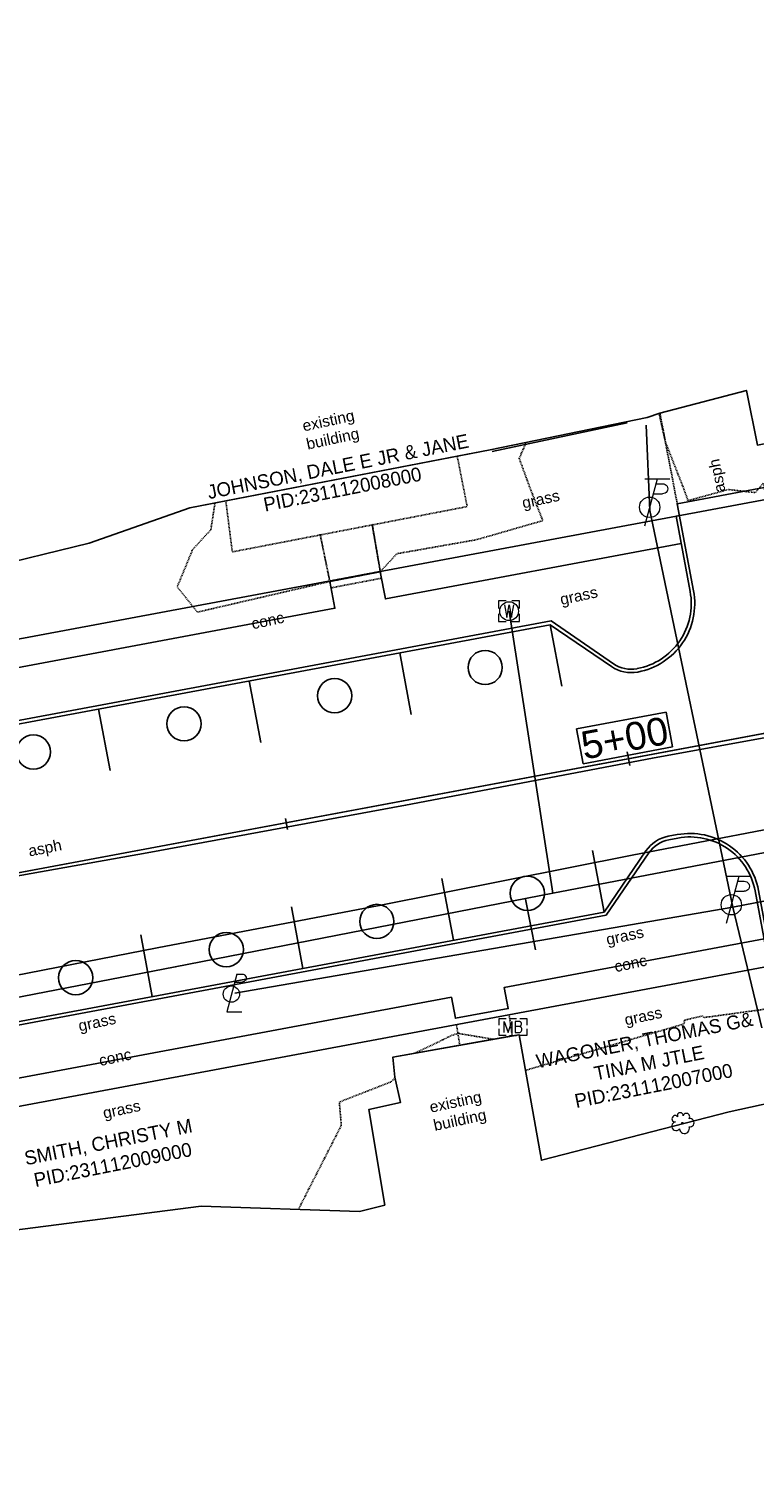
# Model space of a CAD drawing. Header units: feet. Extents: x 1743473 to 1753761, y 447116 to 448712.
# Tile 10 of 34: x 1749981 to 1750085, y 447914 to 448120. Entities that reach past the tile are written whole.
import ezdxf

# ---------------------------------------------------------------- set-up
doc = ezdxf.new("R2010")
doc.units = ezdxf.units.FT
doc.header["$MEASUREMENT"] = 0
for name, pattern in [('dsolidcl', [0]), ('elecex', [0]), ('fenceex', [0]), ('HIDDENX2', [0.1875, 0.125, -0.0625]), ('OhDOT_USTN1', [0.055, 0.014, -0.041]), ('OhDOT_USTN2', [0.11, 0.069, -0.041]), ('OhDOT_USTN3', [0.22, 0.165, -0.055]), ('OhDOT_USTN5', [0.11, 0.055, -0.055]), ('rowex', [0]), ('waterex', [0])]:
    doc.linetypes.add(name, pattern=pattern)
for name, color, linetype in [('ALIGN', 7, 'Continuous'), ('BD_X_Building', 231, 'Continuous'), ('BD_X_Canopy', 2, 'OhDOT_USTN2'), ('PM_P_CL_Double_Solid', 2, 'dsolidcl'), ('PM_P_Parking_Lot_Stall', 7, 'Continuous'), ('PV_P_Curb', 120, 'Continuous'), ('PV_P_EOP', 7, 'Continuous'), ('PV_P_Walk', 231, 'Continuous'), ('PV_X_EOP', 7, 'OhDOT_USTN3'), ('PV_X_Steps', 120, 'OhDOT_USTN1'), ('PV_X_Walk', 120, 'OhDOT_USTN5'), ('RD_X_Cells', 7, 'Continuous'), ('RD_X_Fence', 230, 'fenceex'), ('RW_X_Fee_RW', 6, 'rowex'), ('SH_Text', 7, 'Continuous'), ('SRF-CONT EG MAJ', 9, 'HIDDENX2'), ('SRF-LBL EG.202402405', 7, 'Continuous'), ('SV_X_Random_Point', 7, 'Continuous'), ('UT_X_Electric', 1, 'elecex'), ('UT_X_Electric_Cells', 1, 'Continuous'), ('UT_X_Misc_Cells', 7, 'Continuous'), ('UT_X_Water', 133, 'waterex'), ('UT_X_Water_Cells', 133, 'Continuous'), ('VG_X_Cells', 3, 'Continuous'), ('XREF', 7, 'Continuous')]:
    doc.layers.add(name, color=color, linetype=linetype)
doc.layers.add('SC_Scratch1', color=7, linetype='Continuous', plot=False)
doc.styles.add('CBUS', font='font31.shx', dxfattribs={"height": 0.1})
doc.styles.add('L80', font='arial.ttf', dxfattribs={"height": 0.08})

# ---------------------------------------------------------------- blocks, each defined once
blk = doc.blocks.new('TPW')
at = {"layer": 'UT_X_Misc_Cells', "color": 30, "linetype": 'Continuous', "lineweight": 0}
for p, q in [((0.0482, 0.18), (-0.0322, -0.12)), ((0.1282, 0.18), (-0.0318, 0.18)), ((0.0402, 0.15), (0.0827, 0.15)), ((0.0231, 0.0862), (0.0827, 0.0862))]:
    blk.add_line(p, q, dxfattribs=at)
blk.add_circle((0, 0), 0.065, dxfattribs=at)
at = {"layer": 'UT_X_Misc_Cells', "color": 30, "linetype": 'Continuous', "lineweight": 0, "extrusion": (0, 0, -1)}
blk.add_arc((-0.0833, 0.1181), 0.0319, 88.8767, 271.1233, dxfattribs=at)
blk = doc.blocks.new('*U87', base_point=(1750082.157, 447994.0137, 734.7668))
at = {"xscale": 22.5, "yscale": 22.5, "zscale": 30}
blk.add_blockref('TPW', (1750082.157, 447994.0137, 734.7668), dxfattribs=at)
blk = doc.blocks.new('*U88', base_point=(1750070.428, 448051.1036, 734.8428))
at = {"xscale": 22.5, "yscale": 22.5, "zscale": 30}
blk.add_blockref('TPW', (1750070.428, 448051.1036, 734.8428), dxfattribs=at)
blk = doc.blocks.new('PLP')
at = {"layer": 'UT_X_Misc_Cells', "color": 1, "linetype": 'Continuous', "lineweight": 0}
for p, q in [((0.043, 0.16), (0.085, 0.16)), ((0.026, 0.096), (0.085, 0.096))]:
    blk.add_line(p, q, dxfattribs=at)
at = {"layer": 'UT_X_Misc_Cells', "color": 1, "linetype": 'Continuous', "lineweight": 0, "flags": 128}
blk.add_lwpolyline([(0.043, 0.16), (-0.037, -0.14), (0.083, -0.14)], dxfattribs=at)
at = {"layer": 'UT_X_Misc_Cells', "color": 1, "linetype": 'Continuous', "lineweight": 0}
blk.add_circle((0, 0), 0.065, dxfattribs=at)
at = {"layer": 'UT_X_Misc_Cells', "color": 1, "linetype": 'Continuous', "lineweight": 0, "extrusion": (0, 0, -1)}
blk.add_arc((-0.086, 0.128), 0.0319, 88.8767, 271.1233, dxfattribs=at)
blk = doc.blocks.new('*U89', base_point=(1750010.355, 447981.1669, 734.8884))
at = {"color": 0, "linetype": 'ByBlock', "lineweight": -2, "xscale": 17.99963239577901, "yscale": 17.99963239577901, "zscale": 17.99963239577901}
blk.add_blockref('PLP', (1750010.355, 447981.1669, 734.8884), dxfattribs=at)
blk = doc.blocks.new('MB')
at = {"layer": 'RD_X_Cells', "color": 230, "linetype": 'Continuous', "lineweight": 0}
for p, q in [((-0.026, 0.061), (0.025, 0.061)), ((-0.026, -0.061), (0.025, -0.061))]:
    blk.add_line(p, q, dxfattribs=at)
at = {"layer": 'RD_X_Cells', "color": 230, "linetype": 'Continuous', "lineweight": 0, "flags": 128}
for points in [[(-0.1, 0.013), (-0.1, 0.061), (-0.051, 0.061)], [(-0.065, -0.04), (-0.065, 0.04), (-0.036, -0.04), (-0.008, 0.04), (-0.008, -0.04)], [(0.051, 0.003), (0.054, 0.007), (0.056, 0.009), (0.057, 0.01), (0.058, 0.012), (0.059, 0.014), (0.06, 0.016), (0.061, 0.02), (0.061, 0.022), (0.061, 0.025), (0.061, 0.029), (0.059, 0.032), (0.057, 0.034), (0.054, 0.037), (0.052, 0.038), (0.05, 0.039), (0.047, 0.04), (0.016, 0.04), (0.016, -0.04), (0.051, -0.04), (0.055, -0.037), (0.059, -0.034), (0.062, -0.029), (0.064, -0.024), (0.065, -0.018), (0.065, -0.014), (0.064, -0.01), (0.061, -0.005), (0.058, -0.001), (0.051, 0.003), (0.016, 0.003)], [(0.05, 0.061), (0.1, 0.061), (0.1, 0.013)], [(-0.051, -0.061), (-0.1, -0.061), (-0.1, -0.013)], [(0.1, -0.013), (0.1, -0.061), (0.05, -0.061)]]:
    blk.add_lwpolyline(points, dxfattribs=at)
blk = doc.blocks.new('*U165', base_point=(1750050.802, 447976.4483, 734.8751))
at = {"color": 0, "linetype": 'ByBlock', "lineweight": -2, "xscale": 19.64529331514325, "yscale": 19.64529331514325, "zscale": 19.64529331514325}
blk.add_blockref('MB', (1750050.802, 447976.4483, 734.8751), dxfattribs=at)
blk = doc.blocks.new('TREE')
at = {"layer": 'VG_X_Cells', "color": 3, "linetype": 'Continuous', "lineweight": 0}
blk.add_circle((0, 0), 0.012, dxfattribs=at)
for centre, radius, start, end in [((-0.143, -0.077), 0.0987, 96.1722, 320.5737), ((-0.165, 0.093), 0.0735, 39.0625, 279.5412), ((-0.049, 0.168), 0.0658, 354.0047, 205.9741), ((0.091, 0.141), 0.0776, 323.83, 165.0376), ((0.173, 0.002), 0.0957, 259.1453, 101.4596), ((0.047, -0.13), 0.114, 184.9476, 19.4572)]:
    blk.add_arc(centre, radius, start, end, dxfattribs=at)
blk = doc.blocks.new('*U262', base_point=(1750075.125, 447962.6841, 735.3558))
at = {"lineweight": -2, "xscale": 6.267479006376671, "yscale": 6.267479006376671, "zscale": 6.267479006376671}
blk.add_blockref('TREE', (1750075.125, 447962.6841, 735.3558), dxfattribs=at)
blk = doc.blocks.new('WM')
at = {"layer": 'UT_X_Water_Cells', "color": 133, "linetype": 'Continuous', "lineweight": 0, "flags": 128}
for points in [[(-0.02, 0.075), (-0.075, 0.075), (-0.075, 0.02)], [(-0.033, 0.045), (-0.017, -0.045), (0, 0.045), (0.017, -0.045), (0.033, 0.045)], [(0.075, 0.02), (0.075, 0.075), (0.02, 0.075)], [(-0.075, -0.02), (-0.075, -0.075), (-0.02, -0.075)], [(0.02, -0.075), (0.075, -0.075), (0.075, -0.02)]]:
    blk.add_lwpolyline(points, dxfattribs=at)
at = {"layer": 'UT_X_Water_Cells', "color": 133, "linetype": 'Continuous', "lineweight": 0}
blk.add_circle((0, 0), 0.0675, dxfattribs=at)
blk = doc.blocks.new('*U263', base_point=(1750050.24, 448036.1815, 734.6773))
at = {"xscale": 20, "yscale": 20, "zscale": 5}
blk.add_blockref('WM', (1750050.24, 448036.1815, 734.6773), dxfattribs=at)
blk = doc.blocks.new('2024.02405 EX BASE_1')
at = {"layer": 'BD_X_Building', "flags": 128}
for points in [[(1750084.32, 448067.88), (1750085.9, 448060.03), (1750128.4, 448068.59)], [(1750004.36, 448051.02), (1750047.51, 448059.33)], [(1750054.88, 447957.31), (1750051.68, 447975.33), (1750033.53, 447972.1), (1750033.84, 447969.24)], [(1750034.65, 447965.62), (1750030.08, 447964.58), (1750032.39, 447950.88), (1750028.73, 447949.95)]]:
    blk.add_lwpolyline(points, dxfattribs=at)
at = {"layer": 'BD_X_Canopy', "flags": 128}
for points in [[(1750009.55, 448052.02), (1750010.48, 448044.69), (1750044.22, 448051.2), (1750042.79, 448058.42)], [(1750023.1, 448047.24), (1750024.67, 448039.53), (1750031.9, 448040.91), (1750030.58, 448048.71)]]:
    blk.add_lwpolyline(points, dxfattribs=at)
at = {"layer": 'PV_X_EOP', "flags": 128}
blk.add_lwpolyline([(1750074.39, 448051.61), (1750071.9, 448064.61)], dxfattribs=at)
at = {"layer": 'PV_X_Steps', "flags": 128}
for points in [[(1750050.24, 447978.2), (1750050.69, 447975.16)], [(1750043.17, 447973.82), (1750042.68, 447976.79)]]:
    blk.add_lwpolyline(points, dxfattribs=at)
at = {"layer": 'PV_X_Walk', "flags": 128}
blk.add_lwpolyline([(1750023.12, 448047.07), (1750024.48, 448040.5), (1750031.73, 448041.88), (1750030.57, 448048.55)], dxfattribs=at)
at = {"layer": 'RD_X_Fence', "flags": 128}
blk.add_lwpolyline([(1750047.82, 448059.13), (1750067.22, 448063.21)], dxfattribs=at)
at = {"layer": 'RW_X_Fee_RW'}
blk.add_lwpolyline([(1750282.63, 448088.77), (1749874.58, 448012.51), (1749821.62, 448290.67), (1750228.69, 448368.51)], close=True, dxfattribs=at)
blk.add_lwpolyline([(1749914.68, 447801.9), (1749886.93, 447947.68), (1750295.13, 448023.97)], dxfattribs=at)
at = {"layer": 'SC_Scratch1', "flags": 128}
blk.add_lwpolyline([(1749760.45, 447957.8), (1749799.97, 447965.54), (1749833.97, 447971.37), (1749866.07, 447976.97), (1749885.9, 447980.96), (1749920.21, 447987.59), (1749960.05, 447994.65), (1749998.26, 448001.47), (1750035.38, 448008.29), (1750070.82, 448015.08), (1750106.57, 448021.56), (1750144.05, 448028.94), (1750182.4, 448035.96), (1750221.31, 448043.31), (1750259.81, 448050.55), (1750298.02, 448057.98)], dxfattribs=at)
at = {"layer": 'UT_X_Electric', "flags": 128}
for points in [[(1750086.55, 447976.32), (1750082.39, 447993.64), (1750070.44, 448050.63), (1750069.92, 448062.92)], [(1750082.39, 447993.64), (1750203.1, 448017.08), (1750304.54, 448034.34), (1750322.84, 447895.49), (1750224.15, 447874.17)], [(1750010.83, 447981.31), (1750082.39, 447993.64)]]:
    blk.add_lwpolyline(points, dxfattribs=at)
at = {"layer": 'UT_X_Water'}
for points, elevation in [([(1749699.13, 447929.25), (1749712.55, 447931.84), (1749726.11, 447934.62), (1749741.99, 447937.65), (1749760.49, 447941.16), (1749789.93, 447946.97), (1749816.61, 447952.12), (1749832.46, 447955.31), (1749859.79, 447960.57), (1749896.11, 447967.63), (1749918.69, 447972.03), (1749934.08, 447974.97), (1749956.82, 447979.41), (1749977.1, 447983.4), (1749999.68, 447987.81), (1750031.6, 447993.9), (1750067.9, 448001.12), (1750097.36, 448006.77), (1750133.52, 448013.79), (1750160.53, 448018.99), (1750178.18, 448022.51), (1750214.51, 448029.57), (1750234.62, 448033.53)], 733.74), ([(1749848.77, 447955.61), (1749924.95, 447970.17), (1749971.11, 447979.05), (1750002.28, 447985.09), (1750056.51, 447995.68), (1750101.53, 448004.3), (1750144.06, 448012.66), (1750187.57, 448021.16), (1750195.55, 448022.93), (1750256.42, 448034.75), (1750296.91, 448042.19), (1750328.28, 448048.1), (1750331.32, 448048.58), (1750334.12, 448049.04), (1750338.45, 448049.93), (1750346.08, 448051.24), (1750358.96, 448053.85)], 734.52), ([(1750056.51, 447995.68), (1750050.24, 448036.18)], 734.68), ([(1750054.02, 447987.51), (1750052.61, 447994.81)], 734.26)]:
    blk.add_lwpolyline(points, dxfattribs=dict(at, elevation=elevation))
at = {"layer": 'SV_X_Random_Point'}
blk.add_blockref('*U165', (1750050.8, 447976.45, 734.88), dxfattribs=at)
at = {"layer": 'UT_X_Electric_Cells'}
for name, p in [('*U88', (1750070.43, 448051.1, 734.84)), ('*U87', (1750082.16, 447994.01, 734.77)), ('*U89', (1750010.35, 447981.17, 734.89))]:
    blk.add_blockref(name, p, dxfattribs=at)
at = {"layer": 'UT_X_Water_Cells'}
blk.add_blockref('*U263', (1750050.24, 448036.18, 734.68), dxfattribs=at)
at = {"layer": 'VG_X_Cells'}
blk.add_blockref('*U262', (1750075.12, 447962.68, 735.36), dxfattribs=at)
at = {"layer": 'SC_Scratch1', "char_height": 1.6, "attachment_point": 1, "style": 'L80'}
for s, insert, width, rotation in [('existing building', (1750020.41, 448063.55), 7.5718, 12.0964), ('asph', (1750079.76, 448053.11), 4.7112, 101), ('grass', (1750051.95, 448052.49), 5.3955, 12.0964), ('grass', (1750057.41, 448038.62), 5.3955, 12.0964), ('conc', (1750013.08, 448035.13), 4.7112, 12.0964), ('asph', (1749981.04, 448002.5), 4.7112, 11.2251), ('grass', (1750064.03, 447989.77), 5.3955, 12.0964), ('conc', (1750065.21, 447985.88), 4.7112, 12.0964), ('grass', (1749988.22, 447977.37), 5.3955, 12.0964), ('grass', (1750066.67, 447978.23), 5.3955, 12.0964), ('conc', (1749991.18, 447972.39), 4.7112, 12.0964), ('grass', (1749991.75, 447964.85), 5.3955, 12.0964), ('existing building', (1750038.67, 447965.69), 7.5718, 12.0964)]:
    blk.add_mtext(s, dxfattribs=dict(at, insert=insert, width=width, rotation=rotation))
at = {"layer": 'SH_Text', "char_height": 2, "width": 42.0375, "attachment_point": 1, "rotation": 11.238, "style": 'CBUS'}
for s, insert in [('\\pxqc;JOHNSON, DALE E JR & JANE\\PPID:231112008000', (1750004.84, 448053.85)), ('\\pxqc;WAGONER, THOMAS G&\\PTINA M JTLE\\PPID:231112007000', (1750048.88, 447971.45)), ('\\pxqc;SMITH, CHRISTY M\\PPID:231112009000', (1749971.86, 447956.83))]:
    blk.add_mtext(s, dxfattribs=dict(at, insert=insert))
blk = doc.blocks.new('2024.02405 PROP BASE_1')
at = {"layer": 'PM_P_CL_Double_Solid'}
blk.add_line((1749907.58, 447985.11), (1750270.8, 448052.99), dxfattribs=at)
at = {"layer": 'PM_P_Parking_Lot_Stall'}
for points in [[(1750057.81, 448025.39), (1750056.15, 448034.24)], [(1750036.18, 448021.35), (1750034.53, 448030.2)], [(1750014.56, 448017.31), (1750012.9, 448026.16)], [(1749992.93, 448013.27), (1749991.28, 448022.12)], [(1750062.22, 448001.8), (1750063.87, 447992.95)], [(1750040.59, 447997.76), (1750042.24, 447988.91)], [(1750018.97, 447993.72), (1750020.62, 447984.87)], [(1749997.34, 447989.68), (1749998.99, 447980.83)]]:
    blk.add_lwpolyline(points, dxfattribs=at)
at = {"layer": 'PV_P_Curb'}
for points in [[(1749861.76, 448010.07), (1749862.26, 448010.17), (1749862.47, 448009.08, 0.411969), (1749885.19, 447993.64), (1749895.45, 447995.56, 0.198912), (1749898.34, 447997.44), (1749904.48, 448006.4), (1750056.27, 448034.77), (1750065.23, 448028.63, 0.198912), (1750068.6, 448027.92), (1750068.65, 448027.93, 0.414214), (1750076.24, 448039.01), (1750074.22, 448049.82), (1750074.71, 448049.92)], [(1749875.29, 447946.07), (1749875.78, 447946.17, -0.420717), (1749891.28, 447969.35), (1749900.05, 447970.99, -0.198912), (1749903.42, 447970.27), (1749912.38, 447964.13), (1750064.17, 447992.5), (1750070.31, 448001.46, -0.198912), (1750073.19, 448003.34), (1750074.49, 448003.59, -0.414214), (1750085.57, 447995.99), (1750087.59, 447985.18), (1750088.08, 447985.27)]]:
    blk.add_lwpolyline(points, format="xyb", dxfattribs=at)
at = {"layer": 'PV_P_EOP'}
for points in [[(1749861.76, 448010.07), (1749861.98, 448008.98, 0.411965), (1749885.28, 447993.15), (1749895.55, 447995.07, 0.198912), (1749898.75, 447997.16), (1749904.77, 448005.95), (1750056.15, 448034.24), (1750064.95, 448028.22, 0.198912), (1750068.69, 448027.43), (1750068.74, 448027.44, 0.414214), (1750076.73, 448039.1), (1750074.39, 448051.61), (1750086.87, 448053.95), (1750089.21, 448041.43, 0.413885), (1750100.86, 448033.44, 0.199465), (1750104.08, 448035.53), (1750110.1, 448044.32), (1750196.61, 448060.49), (1750205.4, 448054.47, 0.198912), (1750209.14, 448053.68), (1750209.14, 448053.68, 0.414214), (1750217.13, 448065.34), (1750215.13, 448076.04)], [(1750308.89, 448013.1), (1750305.97, 448028.1, 0.412007), (1750294.32, 448036.02), (1750269.2, 448031.33), (1750117.82, 448003.04), (1750109.03, 448009.06, 0.198912), (1750105.28, 448009.85), (1750103.9, 448009.59, 0.414214), (1750095.91, 447997.92), (1750097.93, 447987.11), (1750088.08, 447985.27), (1750086.06, 447996.08, 0.414214), (1750074.4, 448004.08), (1750073.1, 448003.84, 0.198912), (1750069.89, 448001.75), (1750063.87, 447992.95), (1749912.49, 447964.66), (1749903.7, 447970.69, 0.198912), (1749899.95, 447971.48), (1749891.19, 447969.84, 0.420717), (1749875.29, 447946.07)]]:
    blk.add_lwpolyline(points, format="xyb", dxfattribs=at)
at = {"layer": 'PV_P_Walk'}
for points in [[(1749862.26, 448010.17), (1749871.73, 448011.97), (1749872.46, 448008.05), (1749900.98, 448013.38), (1749900.5, 448015.93), (1749903.29, 448016.41), (1749903.76, 448013.9), (1749959.6, 448024.33), (1749958.87, 448028.27), (1749960.87, 448028.64), (1749961.61, 448024.71), (1750025.22, 448036.6), (1750024.5, 448040.43), (1750031.74, 448041.84), (1750032.47, 448037.95), (1750074.95, 448045.89)], [(1750086.86, 447989.11), (1750049.54, 447982.14), (1750050.11, 447979.09), (1750042.53, 447977.7), (1750041.96, 447980.72), (1749973.33, 447967.9), (1749973.55, 447966.7), (1749967.92, 447965.75), (1749968.27, 447963.67), (1749955.26, 447961.33), (1749954.84, 447962.97), (1749951, 447962.36), (1749930.3, 447958.83), (1749916.92, 447956.39), (1749899.2, 447953.07), (1749900.3, 447947.21), (1749894.1, 447946.06), (1749893.15, 447951.98), (1749884.71, 447950.35), (1749885.16, 447947.9), (1749875.78, 447946.17)]]:
    blk.add_lwpolyline(points, dxfattribs=at)
at = {"layer": 'SC_Scratch1'}
for centre in [(1750046.8, 448028.09), (1750025.17, 448024.04), (1750003.55, 448020), (1749981.92, 448015.96), (1750052.86, 447995.65), (1750031.24, 447991.61), (1750009.61, 447987.56), (1749987.99, 447983.52)]:
    blk.add_circle(centre, 2.46, dxfattribs=at)

msp = doc.modelspace()

# ---------------------------------------------------------------- linework, layer by layer
at = {"layer": 'ALIGN', "color": 2, "linetype": 'Continuous', "lineweight": -3}
msp.add_line((1750018.43, 448004.81), (1750018.13, 448006.38), dxfattribs=at)
at = {"layer": 'ALIGN', "color": 2, "linetype": 'Continuous', "lineweight": -3, "flags": 128}
msp.add_lwpolyline([(1749575.9, 447923.12), (1750285.89, 448055.81, 0.00712), (1750291.48, 448056.94), (1750351.91, 448070.02, -0.004274), (1750355.26, 448070.72), (1750790.01, 448157.1, 0.004093), (1750793.21, 448157.76), (1750938.26, 448189.06, 0.01293), (1750948.31, 448191.5), (1751026.94, 448212.78)], format="xyb", dxfattribs=at)
at = {"layer": 'BD_X_Canopy', "flags": 128}
msp.add_lwpolyline([(1750009.55, 448052.02), (1750010.48, 448044.69), (1750044.22, 448051.2), (1750042.79, 448058.42)], dxfattribs=at)
at = {"layer": 'SRF-CONT EG MAJ', "color": 9, "linetype": 'HIDDENX2', "lineweight": -3, "elevation": 735, "flags": 128}
for points in [[(1750071.77, 448064.56), (1750072.69, 448060.47), (1750075.34, 448053.73), (1750075.94, 448052.05), (1750081.72, 448053.65), (1750085.62, 448053.21), (1750086.75, 448054.57), (1750086.81, 448054.34), (1750087.47, 448052.49), (1750088.2, 448052.44), (1750091.08, 448052.97), (1750091.97, 448053.21), (1750092.59, 448052.68), (1750105.67, 448055.11), (1750105.11, 448057.6), (1750105.69, 448057.72), (1750106.03, 448057.79), (1750110.97, 448058.73), (1750111.02, 448058.74), (1750112.14, 448056.47), (1750138.46, 448061.32), (1750138.62, 448062.22), (1750141.59, 448062.02), (1750141.62, 448062.45), (1750142.32, 448070.96), (1750150.83, 448070.38), (1750154.33, 448066.37)], [(1750007.99, 448051.72), (1750007.4, 448047.88), (1750004.79, 448045.04), (1750002.57, 448039.67), (1750005.47, 448036.04), (1750024.5, 448040.45), (1750026.6, 448040.85), (1750031.74, 448041.85), (1750034.12, 448044.43), (1750045.54, 448046.44), (1750055.08, 448049.18), (1750053.33, 448053.65), (1750051.69, 448058.11), (1750052.68, 448060.39)], [(1750125.74, 447986.2), (1750114.86, 447988.1), (1750108.85, 447987.03), (1750103.45, 447982.52), (1750100.63, 447982.05), (1750098.7, 447981.33), (1750092.27, 447980.19), (1750089.16, 447979.31), (1750079.11, 447977.92), (1750078.67, 447977.89), (1750078.23, 447977.78), (1750078.03, 447978.04), (1750075.45, 447977.44), (1750075.34, 447976.88), (1750052.58, 447970.22)], [(1750048.03, 447974.68), (1750042.88, 447975.54), (1750042.09, 447975.27), (1750036.6, 447972.65)], [(1750033.85, 447969.19), (1750033.31, 447968.58), (1750025.85, 447965.67), (1750026.14, 447962.31), (1750019.97, 447950.24)]]:
    msp.add_lwpolyline(points, dxfattribs=at)
at = {"layer": 'SRF-LBL EG.202402405', "color": 7, "linetype": 'Continuous', "lineweight": -3, "flags": 128}
for points in [[(1749959.31, 448038.48), (1749989.9, 448045.95), (1750004.36, 448051.02), (1750009.55, 448052.02), (1750042.79, 448058.42), (1750047.51, 448059.33), (1750070.09, 448064), (1750071.9, 448064.61), (1750084.32, 448067.88), (1750085.9, 448060.03)], [(1750230.43, 447922.46), (1750223.75, 447954.93), (1750211.86, 447979.28), (1750206.57, 448006.84), (1750155.97, 447997.39), (1750156.99, 447991.88), (1750150.05, 447990.47), (1750138.93, 447989.86), (1750115.43, 447983.34), (1750100.41, 447968.53), (1750091.48, 447966.39), (1750081.87, 447964.28), (1750054.88, 447957.31), (1750051.68, 447975.33), (1750050.69, 447975.16), (1750043.17, 447973.82), (1750033.53, 447972.1), (1750033.84, 447969.24), (1750034.65, 447965.62), (1750030.08, 447964.58), (1750032.39, 447950.88), (1750028.73, 447949.95), (1750006.02, 447950.7), (1749978.85, 447947.24)]]:
    msp.add_lwpolyline(points, dxfattribs=at)

# ---------------------------------------------------------------- next in the draw order: texts
at = {"layer": 'ALIGN', "color": 2, "linetype": 'Continuous', "lineweight": -3, "insert": (1750067.21, 448015.96), "char_height": 4, "width": 12.2082, "attachment_point": 8, "rotation": 10.5857, "style": 'L80', "bg_fill": 3, "box_fill_scale": 1.125, "bg_fill_color": 256, "bg_fill_true_color": 13158600, "bg_fill_transparency": 0}
msp.add_mtext('5+00', dxfattribs=at)

# ---------------------------------------------------------------- next in the draw order: linework, layer by layer
at = {"layer": 'ALIGN', "color": 7, "linetype": 'Continuous', "lineweight": -3}
for p, q in [((1750072.8, 448021.67), (1750059.93, 448019.26)), ((1750073.73, 448016.67), (1750072.8, 448021.67)), ((1750059.93, 448019.26), (1750060.87, 448014.27)), ((1750060.87, 448014.27), (1750073.73, 448016.67))]:
    msp.add_line(p, q, dxfattribs=at)
at = {"layer": 'ALIGN', "color": 2, "linetype": 'Continuous', "lineweight": -3}
msp.add_line((1750067.58, 448013.99), (1750067.21, 448015.96), dxfattribs=at)

# ---------------------------------------------------------------- next in the draw order: block references
at = {"layer": 'XREF'}
for name in ['2024.02405 EX BASE_1', '2024.02405 PROP BASE_1']:
    msp.add_blockref(name, (0, 0), dxfattribs=at)

doc.saveas('drawing.dxf')
